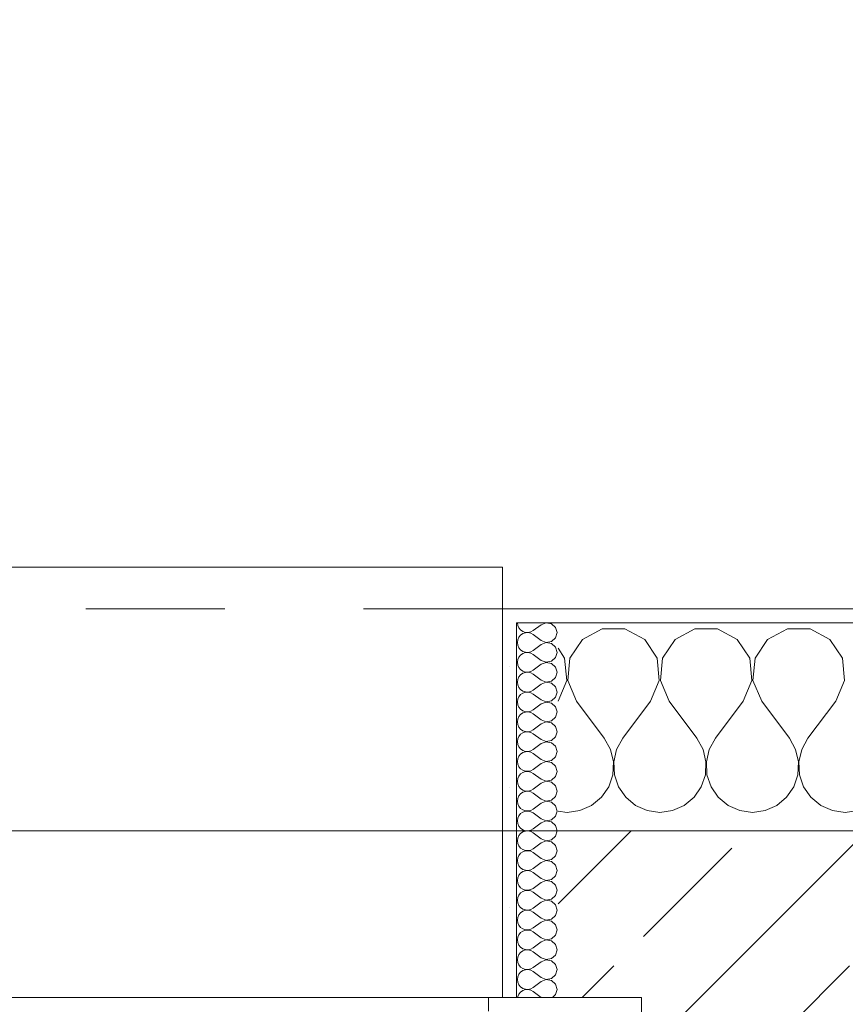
# Model space of a CAD drawing. Header units: metres. Extents: x -3.6 to 90.7, y -11.1 to 18.
# Tile 103 of 256: x 3.072 to 3.667, y 13.57 to 14.28. Entities that reach past the tile are written whole.
import ezdxf

# ---------------------------------------------------------------- set-up
doc = ezdxf.new("R2010")
doc.units = ezdxf.units.M
doc.header["$MEASUREMENT"] = 0
doc.linetypes.add('Strichlinie eng', pattern=[0.115, 0.075, -0.04])
for name, color, linetype in [('152 - Bemaßung_ Beschriftung.Ausbau', 7, 'Continuous'), ('603 - Struktur.Bodenplatte_ Decke Roh', 7, 'Continuous'), ('604 - Struktur.Wand Aussen', 7, 'Continuous')]:
    doc.layers.add(name, color=color, linetype=linetype)
doc.styles.add('ERSTELLTER_STIL_2', font='txt')
doc.dimstyles.new('ERSTELLTER_STIL__3', dxfattribs={"dimtxt": 0.1, "dimasz": 0.0532, "dimexe": 0.18, "dimexo": 0.0625, "dimgap": 0, "dimtad": 1, "dimtih": 1, "dimtoh": 1, "dimzin": 0, "dimdsep": 46, "dimtxsty": 'ERSTELLTER_STIL_2', "dimblk": 'ARROWHEAD_2', "dimblk1": 'ARROWHEAD_2', "dimblk2": 'ARROWHEAD_2', "dimcen": 0.09, "dimse1": 1, "dimse2": 1, "dimclrd": 7, "dimclre": 7, "dimclrt": 7, "dimazin": 0, "dimtfac": 1, "dimtdec": 4, "dimtmove": 0, "dimatfit": 3, "dimfxl": 1, "dimtolj": 1, "dimtzin": 0, "dimarcsym": 0})
pattern_1 = [(0, (0, 0), (0, 0.08660254), [0, -0.05]), (0, (0.025, 0.0433), (0, 0.08660254), [0, -0.05])]

# ---------------------------------------------------------------- blocks, each defined once
blk = doc.blocks.new('*X15')
at = {"layer": '604 - Struktur.Wand Aussen', "color": 7, "linetype": 'Continuous', "lineweight": 5}
for p, q in [((3.49188, 13.84066), (3.47757, 13.83299)), ((3.50812, 13.84066), (3.49188, 13.84066)), ((3.52243, 13.83299), (3.50812, 13.84066)), ((3.55855, 13.84066), (3.54424, 13.83299)), ((3.57479, 13.84066), (3.55855, 13.84066)), ((3.5891, 13.83299), (3.57479, 13.84066)), ((3.62521, 13.84066), (3.6109, 13.83299)), ((3.64145, 13.84066), (3.62521, 13.84066)), ((3.65576, 13.83299), (3.64145, 13.84066)), ((3.47757, 13.83299), (3.46858, 13.81947)), ((3.53142, 13.81947), (3.52243, 13.83299)), ((3.54424, 13.83299), (3.53525, 13.81947)), ((3.59808, 13.81947), (3.5891, 13.83299)), ((3.6109, 13.83299), (3.60192, 13.81947)), ((3.66475, 13.81947), (3.65576, 13.83299)), ((3.46475, 13.81947), (3.46, 13.82662)), ((3.46629, 13.8033), (3.46475, 13.81947)), ((3.46858, 13.81947), (3.46705, 13.8033)), ((3.53295, 13.8033), (3.53142, 13.81947)), ((3.53525, 13.81947), (3.53371, 13.8033)), ((3.59962, 13.8033), (3.59808, 13.81947)), ((3.60192, 13.81947), (3.60038, 13.8033)), ((3.66629, 13.8033), (3.66475, 13.81947)), ((3.46, 13.78833), (3.46629, 13.8033)), ((3.46705, 13.8033), (3.47333, 13.78833)), ((3.52667, 13.78833), (3.53295, 13.8033)), ((3.53371, 13.8033), (3.54, 13.78833)), ((3.59333, 13.78833), (3.59962, 13.8033)), ((3.60038, 13.8033), (3.60667, 13.78833)), ((3.66, 13.78833), (3.66629, 13.8033)), ((3.47333, 13.78833), (3.49333, 13.76167)), ((3.52667, 13.78833), (3.50667, 13.76167)), ((3.54, 13.78833), (3.56, 13.76167)), ((3.59333, 13.78833), (3.57333, 13.76167)), ((3.60667, 13.78833), (3.62667, 13.76167)), ((3.66, 13.78833), (3.64, 13.76167)), ((3.49778, 13.75362), (3.49333, 13.76167)), ((3.50667, 13.76167), (3.50222, 13.75362)), ((3.56445, 13.75362), (3.56, 13.76167)), ((3.57333, 13.76167), (3.56888, 13.75362)), ((3.63112, 13.75362), (3.62667, 13.76167)), ((3.64, 13.76167), (3.63555, 13.75362)), ((3.49987, 13.74466), (3.49778, 13.75362)), ((3.50222, 13.75362), (3.50013, 13.74466)), ((3.56653, 13.74466), (3.56445, 13.75362)), ((3.56888, 13.75362), (3.5668, 13.74466)), ((3.6332, 13.74466), (3.63112, 13.75362)), ((3.63555, 13.75362), (3.63347, 13.74466)), ((3.49942, 13.73547), (3.49987, 13.74466)), ((3.50013, 13.74466), (3.50058, 13.73547)), ((3.56609, 13.73547), (3.56653, 13.74466)), ((3.5668, 13.74466), (3.56725, 13.73547)), ((3.63275, 13.73547), (3.6332, 13.74466)), ((3.63347, 13.74466), (3.63391, 13.73547)), ((3.49648, 13.72676), (3.49942, 13.73547)), ((3.50058, 13.73547), (3.50352, 13.72676)), ((3.56315, 13.72676), (3.56609, 13.73547)), ((3.56725, 13.73547), (3.57019, 13.72676)), ((3.62981, 13.72676), (3.63275, 13.73547)), ((3.63391, 13.73547), (3.63685, 13.72676)), ((3.49127, 13.71918), (3.49648, 13.72676)), ((3.50352, 13.72676), (3.50873, 13.71918)), ((3.55794, 13.71918), (3.56315, 13.72676)), ((3.57019, 13.72676), (3.57539, 13.71918)), ((3.62461, 13.71918), (3.62981, 13.72676)), ((3.63685, 13.72676), (3.64206, 13.71918)), ((3.48419, 13.71331), (3.49127, 13.71918)), ((3.50873, 13.71918), (3.51581, 13.71331)), ((3.55086, 13.71331), (3.55794, 13.71918)), ((3.57539, 13.71918), (3.58248, 13.71331)), ((3.61752, 13.71331), (3.62461, 13.71918)), ((3.64206, 13.71918), (3.64914, 13.71331)), ((3.46, 13.70926), (3.46667, 13.70833)), ((3.46667, 13.70833), (3.47578, 13.7096)), ((3.47578, 13.7096), (3.48419, 13.71331)), ((3.51581, 13.71331), (3.52422, 13.7096)), ((3.52422, 13.7096), (3.53333, 13.70833)), ((3.53333, 13.70833), (3.54244, 13.7096)), ((3.54244, 13.7096), (3.55086, 13.71331)), ((3.58248, 13.71331), (3.59089, 13.7096)), ((3.59089, 13.7096), (3.6, 13.70833)), ((3.6, 13.70833), (3.60911, 13.7096)), ((3.60911, 13.7096), (3.61752, 13.71331)), ((3.64914, 13.71331), (3.65756, 13.7096)), ((3.65756, 13.7096), (3.66667, 13.70833)), ((3.66667, 13.70833), (3.67578, 13.7096))]:
    blk.add_line(p, q, dxfattribs=at)
blk = doc.blocks.new('*X33')
at = {"layer": '604 - Struktur.Wand Aussen', "color": 7, "linetype": 'Continuous', "lineweight": 5}
for p, q in [((3.43071, 13.845), (3.43099, 13.84305)), ((3.43099, 13.84305), (3.43178, 13.84124)), ((3.44786, 13.84357), (3.44214, 13.83929)), ((3.4515, 13.84497), (3.44786, 13.84357)), ((3.45534, 13.84425), (3.4515, 13.84497)), ((3.45822, 13.84161), (3.45534, 13.84425)), ((3.43178, 13.84124), (3.43304, 13.83973)), ((3.43304, 13.83599), (3.43178, 13.83447)), ((3.43304, 13.83973), (3.43466, 13.83861)), ((3.43466, 13.8371), (3.43304, 13.83599)), ((3.43466, 13.83861), (3.43653, 13.83798)), ((3.43653, 13.83773), (3.43466, 13.8371)), ((3.43653, 13.83798), (3.4385, 13.83789)), ((3.4385, 13.83783), (3.43653, 13.83773)), ((3.4385, 13.83789), (3.44042, 13.83833)), ((3.44042, 13.83738), (3.4385, 13.83783)), ((3.44042, 13.83833), (3.44214, 13.83929)), ((3.44214, 13.83643), (3.44042, 13.83738)), ((3.44786, 13.83214), (3.44214, 13.83643)), ((3.45929, 13.83786), (3.45822, 13.84161)), ((3.45822, 13.8341), (3.45929, 13.83786)), ((3.43099, 13.83267), (3.43071, 13.83071)), ((3.43071, 13.83071), (3.43099, 13.82876)), ((3.43178, 13.83447), (3.43099, 13.83267)), ((3.43099, 13.82876), (3.43178, 13.82696)), ((3.44786, 13.82929), (3.44214, 13.825)), ((3.44786, 13.83214), (3.4515, 13.83074)), ((3.4515, 13.83069), (3.44786, 13.82929)), ((3.4515, 13.83074), (3.45534, 13.83147)), ((3.45534, 13.82996), (3.4515, 13.83069)), ((3.45534, 13.83147), (3.45822, 13.8341)), ((3.45822, 13.82733), (3.45534, 13.82996)), ((3.43178, 13.82696), (3.43304, 13.82544)), ((3.43304, 13.8217), (3.43178, 13.82018)), ((3.43304, 13.82544), (3.43466, 13.82433)), ((3.43466, 13.82282), (3.43304, 13.8217)), ((3.43466, 13.82433), (3.43653, 13.8237)), ((3.43653, 13.82345), (3.43466, 13.82282)), ((3.43653, 13.8237), (3.4385, 13.8236)), ((3.4385, 13.82354), (3.43653, 13.82345)), ((3.4385, 13.8236), (3.44042, 13.82405)), ((3.44042, 13.8231), (3.4385, 13.82354)), ((3.44042, 13.82405), (3.44214, 13.825)), ((3.44214, 13.82214), (3.44042, 13.8231)), ((3.44786, 13.81786), (3.44214, 13.82214)), ((3.45929, 13.82357), (3.45822, 13.82733)), ((3.45822, 13.81982), (3.45929, 13.82357)), ((3.43099, 13.81838), (3.43071, 13.81643)), ((3.43071, 13.81643), (3.43099, 13.81448)), ((3.43178, 13.82018), (3.43099, 13.81838)), ((3.43099, 13.81448), (3.43178, 13.81267)), ((3.44786, 13.815), (3.44214, 13.81071)), ((3.44786, 13.81786), (3.4515, 13.81646)), ((3.4515, 13.8164), (3.44786, 13.815)), ((3.4515, 13.81646), (3.45534, 13.81718)), ((3.45534, 13.81567), (3.4515, 13.8164)), ((3.45534, 13.81718), (3.45822, 13.81982)), ((3.45822, 13.81304), (3.45534, 13.81567)), ((3.43178, 13.81267), (3.43304, 13.81116)), ((3.43304, 13.80742), (3.43178, 13.8059)), ((3.43304, 13.81116), (3.43466, 13.81004)), ((3.43466, 13.80853), (3.43304, 13.80742)), ((3.43466, 13.81004), (3.43653, 13.80941)), ((3.43653, 13.80916), (3.43466, 13.80853)), ((3.43653, 13.80941), (3.4385, 13.80931)), ((3.4385, 13.80926), (3.43653, 13.80916)), ((3.4385, 13.80931), (3.44042, 13.80976)), ((3.44042, 13.80881), (3.4385, 13.80926)), ((3.44042, 13.80976), (3.44214, 13.81071)), ((3.44214, 13.80786), (3.44042, 13.80881)), ((3.44786, 13.80357), (3.44214, 13.80786)), ((3.45929, 13.80929), (3.45822, 13.81304)), ((3.45822, 13.80553), (3.45929, 13.80929)), ((3.43099, 13.80409), (3.43071, 13.80214)), ((3.43071, 13.80214), (3.43099, 13.80019)), ((3.43178, 13.8059), (3.43099, 13.80409)), ((3.43099, 13.80019), (3.43178, 13.79839)), ((3.44786, 13.80071), (3.44214, 13.79643)), ((3.44786, 13.80357), (3.4515, 13.80217)), ((3.4515, 13.80211), (3.44786, 13.80071)), ((3.4515, 13.80217), (3.45534, 13.8029)), ((3.45534, 13.80139), (3.4515, 13.80211)), ((3.45534, 13.8029), (3.45822, 13.80553)), ((3.45822, 13.79876), (3.45534, 13.80139)), ((3.43178, 13.79839), (3.43304, 13.79687)), ((3.43304, 13.79313), (3.43178, 13.79161)), ((3.43304, 13.79687), (3.43466, 13.79575)), ((3.43466, 13.79425), (3.43304, 13.79313)), ((3.43466, 13.79575), (3.43653, 13.79512)), ((3.43653, 13.79488), (3.43466, 13.79425)), ((3.43653, 13.79512), (3.4385, 13.79503)), ((3.4385, 13.79497), (3.43653, 13.79488)), ((3.4385, 13.79503), (3.44042, 13.79547)), ((3.44042, 13.79453), (3.4385, 13.79497)), ((3.44042, 13.79547), (3.44214, 13.79643)), ((3.44214, 13.79357), (3.44042, 13.79453)), ((3.44786, 13.78929), (3.44214, 13.79357)), ((3.45929, 13.795), (3.45822, 13.79876)), ((3.45822, 13.79124), (3.45929, 13.795)), ((3.43099, 13.78981), (3.43071, 13.78786)), ((3.43071, 13.78786), (3.43099, 13.78591)), ((3.43178, 13.79161), (3.43099, 13.78981)), ((3.44786, 13.78643), (3.44214, 13.78214)), ((3.44786, 13.78929), (3.4515, 13.78789)), ((3.4515, 13.78783), (3.44786, 13.78643)), ((3.4515, 13.78789), (3.45534, 13.78861)), ((3.45534, 13.7871), (3.4515, 13.78783)), ((3.45534, 13.78861), (3.45822, 13.79124)), ((3.45822, 13.78447), (3.45534, 13.7871)), ((3.43099, 13.78591), (3.43178, 13.7841)), ((3.43178, 13.7841), (3.43304, 13.78258)), ((3.43304, 13.77884), (3.43178, 13.77733)), ((3.43304, 13.78258), (3.43466, 13.78147)), ((3.43466, 13.77996), (3.43304, 13.77884)), ((3.43466, 13.78147), (3.43653, 13.78084)), ((3.43653, 13.78059), (3.43466, 13.77996)), ((3.43653, 13.78084), (3.4385, 13.78074)), ((3.4385, 13.78069), (3.43653, 13.78059)), ((3.4385, 13.78074), (3.44042, 13.78119)), ((3.44042, 13.78024), (3.4385, 13.78069)), ((3.44042, 13.78119), (3.44214, 13.78214)), ((3.44214, 13.77929), (3.44042, 13.78024)), ((3.44786, 13.775), (3.44214, 13.77929)), ((3.45929, 13.78071), (3.45822, 13.78447)), ((3.45822, 13.77696), (3.45929, 13.78071)), ((3.43099, 13.77552), (3.43071, 13.77357)), ((3.43071, 13.77357), (3.43099, 13.77162)), ((3.43178, 13.77733), (3.43099, 13.77552)), ((3.44786, 13.77214), (3.44214, 13.76786)), ((3.44786, 13.775), (3.4515, 13.7736)), ((3.4515, 13.77354), (3.44786, 13.77214)), ((3.4515, 13.7736), (3.45534, 13.77433)), ((3.45534, 13.77282), (3.4515, 13.77354)), ((3.45534, 13.77433), (3.45822, 13.77696)), ((3.45822, 13.77018), (3.45534, 13.77282)), ((3.43099, 13.77162), (3.43178, 13.76982)), ((3.43178, 13.76982), (3.43304, 13.7683)), ((3.43304, 13.7683), (3.43466, 13.76718)), ((3.43466, 13.76567), (3.43304, 13.76456)), ((3.43466, 13.76718), (3.43653, 13.76655)), ((3.43653, 13.7663), (3.43466, 13.76567)), ((3.43653, 13.76655), (3.4385, 13.76646)), ((3.4385, 13.7664), (3.43653, 13.7663)), ((3.4385, 13.76646), (3.44042, 13.7669)), ((3.44042, 13.76595), (3.4385, 13.7664)), ((3.44042, 13.7669), (3.44214, 13.76786)), ((3.44214, 13.765), (3.44042, 13.76595)), ((3.44786, 13.76071), (3.44214, 13.765)), ((3.45929, 13.76643), (3.45822, 13.77018)), ((3.45822, 13.76267), (3.45929, 13.76643)), ((3.43099, 13.76124), (3.43071, 13.75929)), ((3.43071, 13.75929), (3.43099, 13.75733)), ((3.43178, 13.76304), (3.43099, 13.76124)), ((3.43304, 13.76456), (3.43178, 13.76304)), ((3.44786, 13.75786), (3.44214, 13.75357)), ((3.44786, 13.76071), (3.4515, 13.75931)), ((3.4515, 13.75926), (3.44786, 13.75786)), ((3.4515, 13.75931), (3.45534, 13.76004)), ((3.45534, 13.75853), (3.4515, 13.75926)), ((3.45534, 13.76004), (3.45822, 13.76267)), ((3.45822, 13.7559), (3.45534, 13.75853)), ((3.43099, 13.75733), (3.43178, 13.75553)), ((3.43178, 13.75553), (3.43304, 13.75401)), ((3.43304, 13.75401), (3.43466, 13.7529)), ((3.43466, 13.75139), (3.43304, 13.75027)), ((3.43466, 13.7529), (3.43653, 13.75227)), ((3.43653, 13.75202), (3.43466, 13.75139)), ((3.43653, 13.75227), (3.4385, 13.75217)), ((3.4385, 13.75211), (3.43653, 13.75202)), ((3.4385, 13.75217), (3.44042, 13.75262)), ((3.44042, 13.75167), (3.4385, 13.75211)), ((3.44042, 13.75262), (3.44214, 13.75357)), ((3.44214, 13.75071), (3.44042, 13.75167)), ((3.44786, 13.74643), (3.44214, 13.75071)), ((3.45929, 13.75214), (3.45822, 13.7559)), ((3.45822, 13.74839), (3.45929, 13.75214)), ((3.43099, 13.74695), (3.43071, 13.745)), ((3.43071, 13.745), (3.43099, 13.74305)), ((3.43178, 13.74876), (3.43099, 13.74695)), ((3.43304, 13.75027), (3.43178, 13.74876)), ((3.44786, 13.74357), (3.44214, 13.73929)), ((3.44786, 13.74643), (3.4515, 13.74503)), ((3.4515, 13.74497), (3.44786, 13.74357)), ((3.4515, 13.74503), (3.45534, 13.74575)), ((3.45534, 13.74425), (3.4515, 13.74497)), ((3.45534, 13.74575), (3.45822, 13.74839)), ((3.45822, 13.74161), (3.45534, 13.74425)), ((3.43099, 13.74305), (3.43178, 13.74124)), ((3.43178, 13.74124), (3.43304, 13.73973)), ((3.43304, 13.73973), (3.43466, 13.73861)), ((3.43466, 13.7371), (3.43304, 13.73599)), ((3.43466, 13.73861), (3.43653, 13.73798)), ((3.43653, 13.73773), (3.43466, 13.7371)), ((3.43653, 13.73798), (3.4385, 13.73789)), ((3.4385, 13.73783), (3.43653, 13.73773)), ((3.4385, 13.73789), (3.44042, 13.73833)), ((3.44042, 13.73738), (3.4385, 13.73783)), ((3.44042, 13.73833), (3.44214, 13.73929)), ((3.44214, 13.73643), (3.44042, 13.73738)), ((3.44786, 13.73214), (3.44214, 13.73643)), ((3.45929, 13.73786), (3.45822, 13.74161)), ((3.45822, 13.7341), (3.45929, 13.73786)), ((3.43099, 13.73267), (3.43071, 13.73071)), ((3.43071, 13.73071), (3.43099, 13.72876)), ((3.43178, 13.73447), (3.43099, 13.73267)), ((3.43304, 13.73599), (3.43178, 13.73447)), ((3.44786, 13.72929), (3.44214, 13.725)), ((3.44786, 13.73214), (3.4515, 13.73074)), ((3.4515, 13.73069), (3.44786, 13.72929)), ((3.4515, 13.73074), (3.45534, 13.73147)), ((3.45534, 13.72996), (3.4515, 13.73069)), ((3.45534, 13.73147), (3.45822, 13.7341)), ((3.45822, 13.72733), (3.45534, 13.72996)), ((3.43099, 13.72876), (3.43178, 13.72696)), ((3.43178, 13.72696), (3.43304, 13.72544)), ((3.43304, 13.72544), (3.43466, 13.72433)), ((3.43466, 13.72282), (3.43304, 13.7217)), ((3.43466, 13.72433), (3.43653, 13.7237)), ((3.43653, 13.72345), (3.43466, 13.72282)), ((3.43653, 13.7237), (3.4385, 13.7236)), ((3.4385, 13.72354), (3.43653, 13.72345)), ((3.4385, 13.7236), (3.44042, 13.72405)), ((3.44042, 13.7231), (3.4385, 13.72354)), ((3.44042, 13.72405), (3.44214, 13.725)), ((3.44214, 13.72214), (3.44042, 13.7231)), ((3.44786, 13.71786), (3.44214, 13.72214)), ((3.45929, 13.72357), (3.45822, 13.72733)), ((3.45822, 13.71982), (3.45929, 13.72357)), ((3.43099, 13.71838), (3.43071, 13.71643)), ((3.43071, 13.71643), (3.43099, 13.71448)), ((3.43178, 13.72018), (3.43099, 13.71838)), ((3.43304, 13.7217), (3.43178, 13.72018)), ((3.44786, 13.715), (3.44214, 13.71071)), ((3.44786, 13.71786), (3.4515, 13.71646)), ((3.4515, 13.7164), (3.44786, 13.715)), ((3.4515, 13.71646), (3.45534, 13.71718)), ((3.45534, 13.71567), (3.4515, 13.7164)), ((3.45534, 13.71718), (3.45822, 13.71982)), ((3.45822, 13.71304), (3.45534, 13.71567)), ((3.43099, 13.71448), (3.43178, 13.71267)), ((3.43178, 13.71267), (3.43304, 13.71116)), ((3.43304, 13.71116), (3.43466, 13.71004)), ((3.43466, 13.70853), (3.43304, 13.70742)), ((3.43466, 13.71004), (3.43653, 13.70941)), ((3.43653, 13.70916), (3.43466, 13.70853)), ((3.43653, 13.70941), (3.4385, 13.70931)), ((3.4385, 13.70926), (3.43653, 13.70916)), ((3.4385, 13.70931), (3.44042, 13.70976)), ((3.44042, 13.70881), (3.4385, 13.70926)), ((3.44042, 13.70976), (3.44214, 13.71071)), ((3.44214, 13.70786), (3.44042, 13.70881)), ((3.45929, 13.70929), (3.45822, 13.71304)), ((3.45822, 13.70553), (3.45929, 13.70929)), ((3.43099, 13.70409), (3.43071, 13.70214)), ((3.43071, 13.70214), (3.43099, 13.70019)), ((3.43178, 13.7059), (3.43099, 13.70409)), ((3.43304, 13.70742), (3.43178, 13.7059)), ((3.44786, 13.70357), (3.44214, 13.70786)), ((3.44786, 13.70357), (3.4515, 13.70217)), ((3.4515, 13.70211), (3.44786, 13.70071)), ((3.4515, 13.70217), (3.45534, 13.7029)), ((3.45534, 13.70139), (3.4515, 13.70211)), ((3.45534, 13.7029), (3.45822, 13.70553)), ((3.45822, 13.69876), (3.45534, 13.70139)), ((3.43099, 13.70019), (3.43178, 13.69839)), ((3.43178, 13.69839), (3.43304, 13.69687)), ((3.43304, 13.69687), (3.43466, 13.69575)), ((3.43466, 13.69425), (3.43304, 13.69313)), ((3.43466, 13.69575), (3.43653, 13.69512)), ((3.43653, 13.69488), (3.43466, 13.69425)), ((3.43653, 13.69512), (3.4385, 13.69503)), ((3.4385, 13.69497), (3.43653, 13.69488)), ((3.4385, 13.69503), (3.44042, 13.69547)), ((3.44042, 13.69453), (3.4385, 13.69497)), ((3.44042, 13.69547), (3.44214, 13.69643)), ((3.44214, 13.69357), (3.44042, 13.69453)), ((3.44786, 13.70071), (3.44214, 13.69643)), ((3.45929, 13.695), (3.45822, 13.69876)), ((3.45822, 13.69124), (3.45929, 13.695)), ((3.43099, 13.68981), (3.43071, 13.68786)), ((3.43071, 13.68786), (3.43099, 13.68591)), ((3.43178, 13.69161), (3.43099, 13.68981)), ((3.43304, 13.69313), (3.43178, 13.69161)), ((3.44786, 13.68929), (3.44214, 13.69357)), ((3.44786, 13.68929), (3.4515, 13.68789)), ((3.4515, 13.68783), (3.44786, 13.68643)), ((3.4515, 13.68789), (3.45534, 13.68861)), ((3.45534, 13.6871), (3.4515, 13.68783)), ((3.45534, 13.68861), (3.45822, 13.69124)), ((3.45822, 13.68447), (3.45534, 13.6871)), ((3.43099, 13.68591), (3.43178, 13.6841)), ((3.43178, 13.6841), (3.43304, 13.68258)), ((3.43304, 13.68258), (3.43466, 13.68147)), ((3.43466, 13.67996), (3.43304, 13.67884)), ((3.43466, 13.68147), (3.43653, 13.68084)), ((3.43653, 13.68059), (3.43466, 13.67996)), ((3.43653, 13.68084), (3.4385, 13.68074)), ((3.4385, 13.68069), (3.43653, 13.68059)), ((3.4385, 13.68074), (3.44042, 13.68119)), ((3.44042, 13.68024), (3.4385, 13.68069)), ((3.44042, 13.68119), (3.44214, 13.68214)), ((3.44214, 13.67929), (3.44042, 13.68024)), ((3.44786, 13.68643), (3.44214, 13.68214)), ((3.45929, 13.68071), (3.45822, 13.68447)), ((3.45822, 13.67696), (3.45929, 13.68071)), ((3.43099, 13.67552), (3.43071, 13.67357)), ((3.43071, 13.67357), (3.43099, 13.67162)), ((3.43178, 13.67733), (3.43099, 13.67552)), ((3.43304, 13.67884), (3.43178, 13.67733)), ((3.44786, 13.675), (3.44214, 13.67929)), ((3.44786, 13.675), (3.4515, 13.6736)), ((3.4515, 13.67354), (3.44786, 13.67214)), ((3.4515, 13.6736), (3.45534, 13.67433)), ((3.45534, 13.67282), (3.4515, 13.67354)), ((3.45534, 13.67433), (3.45822, 13.67696)), ((3.45822, 13.67018), (3.45534, 13.67282)), ((3.43099, 13.67162), (3.43178, 13.66982)), ((3.43178, 13.66982), (3.43304, 13.6683)), ((3.43304, 13.6683), (3.43466, 13.66718)), ((3.43466, 13.66567), (3.43304, 13.66456)), ((3.43466, 13.66718), (3.43653, 13.66655)), ((3.43653, 13.6663), (3.43466, 13.66567)), ((3.43653, 13.66655), (3.4385, 13.66646)), ((3.4385, 13.6664), (3.43653, 13.6663)), ((3.4385, 13.66646), (3.44042, 13.6669)), ((3.44042, 13.66595), (3.4385, 13.6664)), ((3.44042, 13.6669), (3.44214, 13.66786)), ((3.44214, 13.665), (3.44042, 13.66595)), ((3.44786, 13.67214), (3.44214, 13.66786)), ((3.45929, 13.66643), (3.45822, 13.67018)), ((3.45822, 13.66267), (3.45929, 13.66643)), ((3.43099, 13.66124), (3.43071, 13.65929)), ((3.43071, 13.65929), (3.43099, 13.65733)), ((3.43178, 13.66304), (3.43099, 13.66124)), ((3.43304, 13.66456), (3.43178, 13.66304)), ((3.44786, 13.66071), (3.44214, 13.665)), ((3.44786, 13.66071), (3.4515, 13.65931)), ((3.4515, 13.65926), (3.44786, 13.65786)), ((3.4515, 13.65931), (3.45534, 13.66004)), ((3.45534, 13.65853), (3.4515, 13.65926)), ((3.45534, 13.66004), (3.45822, 13.66267)), ((3.45822, 13.6559), (3.45534, 13.65853)), ((3.43099, 13.65733), (3.43178, 13.65553)), ((3.43178, 13.65553), (3.43304, 13.65401)), ((3.43304, 13.65401), (3.43466, 13.6529)), ((3.43466, 13.65139), (3.43304, 13.65027)), ((3.43466, 13.6529), (3.43653, 13.65227)), ((3.43653, 13.65202), (3.43466, 13.65139)), ((3.43653, 13.65227), (3.4385, 13.65217)), ((3.4385, 13.65211), (3.43653, 13.65202)), ((3.4385, 13.65217), (3.44042, 13.65262)), ((3.44042, 13.65167), (3.4385, 13.65211)), ((3.44042, 13.65262), (3.44214, 13.65357)), ((3.44214, 13.65071), (3.44042, 13.65167)), ((3.44786, 13.65786), (3.44214, 13.65357)), ((3.45929, 13.65214), (3.45822, 13.6559)), ((3.45822, 13.64839), (3.45929, 13.65214)), ((3.43099, 13.64695), (3.43071, 13.645)), ((3.43071, 13.645), (3.43099, 13.64305)), ((3.43178, 13.64876), (3.43099, 13.64695)), ((3.43304, 13.65027), (3.43178, 13.64876)), ((3.44786, 13.64643), (3.44214, 13.65071)), ((3.44786, 13.64643), (3.4515, 13.64503)), ((3.4515, 13.64497), (3.44786, 13.64357)), ((3.4515, 13.64503), (3.45534, 13.64575)), ((3.45534, 13.64425), (3.4515, 13.64497)), ((3.45534, 13.64575), (3.45822, 13.64839)), ((3.45822, 13.64161), (3.45534, 13.64425)), ((3.43099, 13.64305), (3.43178, 13.64124)), ((3.43178, 13.64124), (3.43304, 13.63973)), ((3.43304, 13.63973), (3.43466, 13.63861)), ((3.43466, 13.6371), (3.43304, 13.63599)), ((3.43466, 13.63861), (3.43653, 13.63798)), ((3.43653, 13.63773), (3.43466, 13.6371)), ((3.43653, 13.63798), (3.4385, 13.63789)), ((3.4385, 13.63783), (3.43653, 13.63773)), ((3.4385, 13.63789), (3.44042, 13.63833)), ((3.44042, 13.63738), (3.4385, 13.63783)), ((3.44042, 13.63833), (3.44214, 13.63929)), ((3.44214, 13.63643), (3.44042, 13.63738)), ((3.44786, 13.64357), (3.44214, 13.63929)), ((3.45929, 13.63786), (3.45822, 13.64161)), ((3.45822, 13.6341), (3.45929, 13.63786)), ((3.43099, 13.63267), (3.43071, 13.63071)), ((3.43071, 13.63071), (3.43099, 13.62876)), ((3.43178, 13.63447), (3.43099, 13.63267)), ((3.43304, 13.63599), (3.43178, 13.63447)), ((3.44786, 13.63214), (3.44214, 13.63643)), ((3.44786, 13.63214), (3.4515, 13.63074)), ((3.4515, 13.63069), (3.44786, 13.62929)), ((3.4515, 13.63074), (3.45534, 13.63147)), ((3.45534, 13.62996), (3.4515, 13.63069)), ((3.45534, 13.63147), (3.45822, 13.6341)), ((3.45822, 13.62733), (3.45534, 13.62996)), ((3.43099, 13.62876), (3.43178, 13.62696)), ((3.43178, 13.62696), (3.43304, 13.62544)), ((3.43304, 13.62544), (3.43466, 13.62433)), ((3.43466, 13.62282), (3.43304, 13.6217)), ((3.43466, 13.62433), (3.43653, 13.6237)), ((3.43653, 13.62345), (3.43466, 13.62282)), ((3.43653, 13.6237), (3.4385, 13.6236)), ((3.4385, 13.62354), (3.43653, 13.62345)), ((3.4385, 13.6236), (3.44042, 13.62405)), ((3.44042, 13.6231), (3.4385, 13.62354)), ((3.44042, 13.62405), (3.44214, 13.625)), ((3.44214, 13.62214), (3.44042, 13.6231)), ((3.44786, 13.62929), (3.44214, 13.625)), ((3.45929, 13.62357), (3.45822, 13.62733)), ((3.45822, 13.61982), (3.45929, 13.62357)), ((3.43099, 13.61838), (3.43071, 13.61643)), ((3.43071, 13.61643), (3.43099, 13.61448)), ((3.43178, 13.62018), (3.43099, 13.61838)), ((3.43304, 13.6217), (3.43178, 13.62018)), ((3.44786, 13.61786), (3.44214, 13.62214)), ((3.44786, 13.61786), (3.4515, 13.61646)), ((3.4515, 13.6164), (3.44786, 13.615)), ((3.4515, 13.61646), (3.45534, 13.61718)), ((3.45534, 13.61567), (3.4515, 13.6164)), ((3.45534, 13.61718), (3.45822, 13.61982)), ((3.45822, 13.61304), (3.45534, 13.61567)), ((3.43099, 13.61448), (3.43178, 13.61267)), ((3.43178, 13.61267), (3.43304, 13.61116)), ((3.43304, 13.61116), (3.43466, 13.61004)), ((3.43466, 13.61004), (3.43653, 13.60941)), ((3.43653, 13.60916), (3.43466, 13.60853)), ((3.43653, 13.60941), (3.4385, 13.60931)), ((3.4385, 13.60926), (3.43653, 13.60916)), ((3.4385, 13.60931), (3.44042, 13.60976)), ((3.44042, 13.60881), (3.4385, 13.60926)), ((3.44042, 13.60976), (3.44214, 13.61071)), ((3.44214, 13.60786), (3.44042, 13.60881)), ((3.44786, 13.615), (3.44214, 13.61071)), ((3.45929, 13.60929), (3.45822, 13.61304)), ((3.45822, 13.60553), (3.45929, 13.60929)), ((3.43099, 13.60409), (3.43071, 13.60214)), ((3.43071, 13.60214), (3.43099, 13.60019)), ((3.43178, 13.6059), (3.43099, 13.60409)), ((3.43304, 13.60742), (3.43178, 13.6059)), ((3.43466, 13.60853), (3.43304, 13.60742)), ((3.44786, 13.60357), (3.44214, 13.60786)), ((3.44786, 13.60357), (3.4515, 13.60217)), ((3.4515, 13.60211), (3.44786, 13.60071)), ((3.4515, 13.60217), (3.45534, 13.6029)), ((3.45534, 13.60139), (3.4515, 13.60211)), ((3.45534, 13.6029), (3.45822, 13.60553)), ((3.43099, 13.60019), (3.43178, 13.59839)), ((3.43178, 13.59839), (3.43304, 13.59687)), ((3.43304, 13.59687), (3.43466, 13.59575)), ((3.43466, 13.59575), (3.43653, 13.59512)), ((3.43653, 13.59488), (3.43466, 13.59425)), ((3.43653, 13.59512), (3.4385, 13.59503)), ((3.4385, 13.59497), (3.43653, 13.59488)), ((3.4385, 13.59503), (3.44042, 13.59547)), ((3.44042, 13.59453), (3.4385, 13.59497)), ((3.44042, 13.59547), (3.44214, 13.59643)), ((3.44214, 13.59357), (3.44042, 13.59453)), ((3.44786, 13.60071), (3.44214, 13.59643)), ((3.45822, 13.59876), (3.45534, 13.60139)), ((3.45929, 13.595), (3.45822, 13.59876)), ((3.45822, 13.59124), (3.45929, 13.595)), ((3.43099, 13.58981), (3.43071, 13.58786)), ((3.43071, 13.58786), (3.43099, 13.58591)), ((3.43178, 13.59161), (3.43099, 13.58981)), ((3.43304, 13.59313), (3.43178, 13.59161)), ((3.43466, 13.59425), (3.43304, 13.59313)), ((3.44786, 13.58929), (3.44214, 13.59357)), ((3.44786, 13.58929), (3.4515, 13.58789)), ((3.4515, 13.58783), (3.44786, 13.58643)), ((3.4515, 13.58789), (3.45534, 13.58861)), ((3.45534, 13.5871), (3.4515, 13.58783)), ((3.45534, 13.58861), (3.45822, 13.59124)), ((3.43099, 13.58591), (3.43178, 13.5841)), ((3.43178, 13.5841), (3.43304, 13.58258)), ((3.43304, 13.58258), (3.43466, 13.58147)), ((3.43466, 13.58147), (3.43653, 13.58084)), ((3.43653, 13.58059), (3.43466, 13.57996)), ((3.43653, 13.58084), (3.4385, 13.58074)), ((3.4385, 13.58069), (3.43653, 13.58059)), ((3.4385, 13.58074), (3.44042, 13.58119)), ((3.44042, 13.58024), (3.4385, 13.58069)), ((3.44042, 13.58119), (3.44214, 13.58214)), ((3.44214, 13.57929), (3.44042, 13.58024)), ((3.44786, 13.58643), (3.44214, 13.58214)), ((3.45822, 13.58447), (3.45534, 13.5871)), ((3.45929, 13.58071), (3.45822, 13.58447)), ((3.45822, 13.57696), (3.45929, 13.58071)), ((3.43099, 13.57552), (3.43091, 13.575)), ((3.43178, 13.57733), (3.43099, 13.57552)), ((3.43304, 13.57884), (3.43178, 13.57733)), ((3.43466, 13.57996), (3.43304, 13.57884)), ((3.44786, 13.575), (3.44214, 13.57929)), ((3.45608, 13.575), (3.45822, 13.57696))]:
    blk.add_line(p, q, dxfattribs=at)
blk = doc.blocks.new('*D213')
at = {"layer": '152 - Bemaßung_ Beschriftung.Ausbau', "color": 7, "linetype": 'Continuous', "lineweight": 5}
for p, q in [((1.12, 14.8025), (1.12, 14.9075)), ((3.52, 14.8025), (3.52, 14.9075)), ((1.14021, 14.89), (1.09979, 14.82)), ((3.54021, 14.89), (3.49979, 14.82)), ((-0.015, 14.855), (1.12, 14.855)), ((1.12, 14.855), (3.52, 14.855)), ((3.52, 14.855), (4.72, 14.855))]:
    blk.add_line(p, q, dxfattribs=at)
at = {"layer": '152 - Bemaßung_ Beschriftung.Ausbau', "color": 7, "lineweight": 5, "char_height": 0.1, "attachment_point": 7, "style": 'ERSTELLTER_STIL_2'}
for s, insert in [('\\A1;{\\pql;\\fArial|b0|i0|c0|p38;2,40}', (2.18697, 14.875)), ('\\A1;{\\pql;\\fArial|b0|i0|c0|p38;2,01}', (2.18697, 14.735))]:
    blk.add_mtext(s, dxfattribs=dict(at, insert=insert))
blk = doc.blocks.new('ARROWHEAD_2')
at = {"color": 0, "linetype": 'Continuous', "lineweight": 0}
for p, q in [((-0.378, -0.655), (0.378, 0.655)), ((0, 0), (-1, 0))]:
    blk.add_line(p, q, dxfattribs=at)
blk = doc.blocks.new('*D214')
at = {"layer": '152 - Bemaßung_ Beschriftung.Ausbau', "color": 7, "linetype": 'Continuous', "lineweight": 5}
for p, q in [((3.54021, 14.89), (3.49979, 14.82)), ((4.74021, 14.89), (4.69979, 14.82)), ((3.52, 14.855), (4.72, 14.855))]:
    blk.add_line(p, q, dxfattribs=at)
at = {"layer": '152 - Bemaßung_ Beschriftung.Ausbau', "color": 7, "lineweight": 5, "insert": (3.98697, 14.875), "char_height": 0.1, "attachment_point": 7, "style": 'ERSTELLTER_STIL_2'}
blk.add_mtext('\\A1;{\\pql;\\fArial|b0|i0|c0|p38;1,20}', dxfattribs=at)
blk = doc.blocks.new('*D215')
at = {"layer": '152 - Bemaßung_ Beschriftung.Ausbau', "color": 7, "linetype": 'Continuous', "lineweight": 5}
for p, q in [((4.72, 14.8025), (4.72, 14.9075)), ((7.12, 14.8025), (7.12, 14.9075)), ((4.74021, 14.89), (4.69979, 14.82)), ((7.14021, 14.89), (7.09979, 14.82)), ((3.52, 14.855), (4.72, 14.855)), ((4.72, 14.855), (7.12, 14.855)), ((7.12, 14.855), (8.32, 14.855))]:
    blk.add_line(p, q, dxfattribs=at)
at = {"layer": '152 - Bemaßung_ Beschriftung.Ausbau', "color": 7, "lineweight": 5, "char_height": 0.1, "attachment_point": 7, "style": 'ERSTELLTER_STIL_2'}
for s, insert in [('\\A1;{\\pql;\\fArial|b0|i0|c0|p38;2,40}', (5.78697, 14.875)), ('\\A1;{\\pql;\\fArial|b0|i0|c0|p38;2,01}', (5.78697, 14.735))]:
    blk.add_mtext(s, dxfattribs=dict(at, insert=insert))
blk = doc.blocks.new('*D250')
at = {"layer": '152 - Bemaßung_ Beschriftung.Ausbau', "color": 7, "linetype": 'Continuous', "lineweight": 5}
for p, q in [((0.225, 15.3025), (0.225, 15.4075)), ((4.04998, 15.3025), (4.04998, 15.4075)), ((0.24521, 15.39), (0.20479, 15.32)), ((4.07018, 15.39), (4.02977, 15.32)), ((-0.015, 15.355), (0.225, 15.355)), ((0.225, 15.355), (4.04998, 15.355)), ((4.04998, 15.355), (4.20997, 15.355))]:
    blk.add_line(p, q, dxfattribs=at)
at = {"layer": '152 - Bemaßung_ Beschriftung.Ausbau', "color": 7, "lineweight": 5, "char_height": 0.1, "attachment_point": 7, "style": 'ERSTELLTER_STIL_2'}
for s, insert in [('\\A1;{\\pql;\\fArial|b0|i0|c0|p38;3,82\\fArial|b0|i0|c0|p38;\\A1{\\H.66x;\\S5^  ;}}', (1.90353, 15.35559)), ('\\A1;{\\pql;\\fArial|b0|i0|c0|p38;16}', (3.87797, 15.375))]:
    blk.add_mtext(s, dxfattribs=dict(at, insert=insert))
blk = doc.blocks.new('*D289')
at = {"layer": '152 - Bemaßung_ Beschriftung.Ausbau', "color": 7, "linetype": 'Continuous', "lineweight": 5}
for p, q in [((0.67999, 15.8025), (0.67999, 15.9075)), ((3.97999, 15.8025), (3.97999, 15.9075)), ((0.7002, 15.89), (0.65978, 15.82)), ((4.0002, 15.89), (3.95978, 15.82)), ((0.37999, 15.855), (0.67999, 15.855)), ((0.67999, 15.855), (3.97999, 15.855)), ((3.97999, 15.855), (4.27999, 15.855))]:
    blk.add_line(p, q, dxfattribs=at)
at = {"layer": '152 - Bemaßung_ Beschriftung.Ausbau', "color": 7, "lineweight": 5, "insert": (2.19696, 15.875), "char_height": 0.1, "attachment_point": 7, "style": 'ERSTELLTER_STIL_2'}
blk.add_mtext('\\A1;{\\pql;\\fArial|b0|i0|c0|p38;3,30}', dxfattribs=at)

msp = doc.modelspace()

# ---------------------------------------------------------------- hatches: boundary and pattern name
at = {"layer": '604 - Struktur.Wand Aussen', "linetype": 'Continuous', "lineweight": 0, "true_color": 0x000000}
h = msp.add_hatch(dxfattribs=at)
h.set_pattern_fill('Verputz_0001', color=18, style=0, pattern_type=2)
h.set_pattern_definition(pattern_1)
h.paths.add_polyline_path([(3.43, 13.855), (3.42, 13.855), (3.42, 13.575), (3.43, 13.575)])
h = msp.add_hatch(dxfattribs=at)
h.set_pattern_fill('Verputz_0001', color=18, style=0, pattern_type=2)
h.set_pattern_definition(pattern_1)
h.paths.add_polyline_path([(3.43, 13.855), (3.43, 13.845), (4.81, 13.845), (4.81, 13.855)])
h = msp.add_hatch(dxfattribs=at)
h.set_pattern_fill('Beton__Stahlbeton_0001', color=18, style=0, pattern_type=2)
h.set_pattern_definition([(45, (0, 0), (-0.0848528, 0.0848528), []), (45, (-0.04243, 0.04243), (-0.0848528, 0.0848528), [0.09, -0.03])])
h.paths.add_polyline_path([(3.46, 13.695), (3.46, 13.575), (3.52, 13.575), (3.52, 13.505), (3.52, 13.455), (4.72, 13.455), (4.72, 13.505), (4.72, 13.575), (4.78, 13.575), (4.78, 13.695)])

# ---------------------------------------------------------------- linework, layer by layer
at = {"layer": '603 - Struktur.Bodenplatte_ Decke Roh', "color": 7, "linetype": 'Continuous', "lineweight": 18, "flags": 128}
msp.add_lwpolyline([(47.47999, 13.695), (14.77999, 13.695), (14.77999, 13.455), (14.77999, 12.99998), (14.84, 12.99998), (14.84, 8.58498), (13.03, 8.58498), (13.03, 8.72498), (11.41, 8.72498), (11.41, 12.99998), (11.47999, 12.99998), (11.47999, 13.455), (11.47999, 13.695), (-0.015, 13.695), (-0.015, 0.005), (62.27503, 0.005)], dxfattribs=at)
at = {"layer": '604 - Struktur.Wand Aussen', "color": 7, "linetype": 'Continuous', "lineweight": 9}
for p, q in [((3.42, 13.885), (1.22, 13.885)), ((3.42, 13.855), (3.42, 13.885))]:
    msp.add_line(p, q, dxfattribs=at)
at = {"layer": '604 - Struktur.Wand Aussen', "color": 7, "linetype": 'Strichlinie eng', "lineweight": 9}
msp.add_line((3.42, 13.855), (1.22, 13.855), dxfattribs=at)
at = {"layer": '604 - Struktur.Wand Aussen', "color": 7, "linetype": 'Continuous', "lineweight": 5}
for p, q in [((3.42, 13.855), (3.42, 13.845)), ((3.43, 13.855), (3.42, 13.855)), ((3.42, 13.855), (3.42, 13.845)), ((3.42, 13.845), (3.42, 13.705)), ((3.42, 13.845), (3.42, 13.705)), ((3.46, 13.845), (3.43, 13.845)), ((3.43, 13.575), (3.43, 13.845)), ((3.43, 13.845), (3.43, 13.575)), ((4.78, 13.845), (3.46, 13.845)), ((3.42, 13.705), (3.42, 13.695)), ((3.42, 13.705), (3.42, 13.695)), ((3.42, 13.695), (3.42, 13.575)), ((3.42, 13.695), (3.42, 13.575)), ((3.43, 13.575), (3.42, 13.575)), ((3.43, 13.575), (3.42, 13.575)), ((3.43, 13.575), (3.42, 13.575)), ((3.46, 13.575), (3.43, 13.575)), ((3.46, 13.575), (3.43, 13.575)), ((3.46, 13.575), (3.43, 13.575))]:
    msp.add_line(p, q, dxfattribs=at)
at = {"layer": '604 - Struktur.Wand Aussen', "color": 7, "linetype": 'Continuous', "lineweight": 13}
for p, q in [((4.78, 13.695), (3.46, 13.695)), ((2.86, 13.575), (3.41, 13.575)), ((3.41, 13.565), (3.41, 13.575)), ((3.41, 13.575), (3.52, 13.575)), ((3.52, 13.575), (3.46, 13.575)), ((3.52, 13.575), (3.46, 13.575)), ((3.52, 13.575), (3.46, 13.575)), ((3.52, 13.575), (3.52, 13.505)), ((3.52, 13.575), (3.52, 13.505)), ((3.52, 13.575), (3.52, 13.505))]:
    msp.add_line(p, q, dxfattribs=at)
at = {"layer": '604 - Struktur.Wand Aussen', "color": 7, "linetype": 'Continuous', "lineweight": 5, "flags": 128}
msp.add_lwpolyline([(4.81, 13.855), (3.43, 13.855)], dxfattribs=at)

# ---------------------------------------------------------------- block references
at = {"layer": '604 - Struktur.Wand Aussen', "color": 7, "lineweight": 18}
for name in ['*X33', '*X15']:
    msp.add_blockref(name, (0, 0), dxfattribs=at)

# ---------------------------------------------------------------- dimensions: what is measured, and where the dimension line sits
at = {"layer": '152 - Bemaßung_ Beschriftung.Ausbau', "color": 7, "linetype": 'Continuous', "lineweight": 5}
for base, p1, p2, picture, middle in [((3.97999, 15.855), (0.67999, 13.44998), (3.97999, 13.44998), '*D289', (2.32684, 15.925)), ((4.04998, 15.355), (0.225, 13.455), (4.04998, 12.98998), '*D250', (2.16847, 15.425)), ((3.52, 14.855), (1.12, 13.575), (3.52, 13.575), '*D213', (2.31685, 14.925)), ((4.72, 14.855), (3.52, 13.575), (4.72, 13.575), '*D214', (4.11685, 14.925)), ((7.12, 14.855), (4.72, 13.575), (7.12, 13.575), '*D215', (5.91685, 14.925))]:
    dim = msp.add_linear_dim(base=base, p1=p1, p2=p2, dimstyle='ERSTELLTER_STIL__3', dxfattribs=at)
    dim.commit()
    dim.dimension.update_dxf_attribs({"geometry": picture, "text_midpoint": middle, "dimtype": 160})

doc.saveas('drawing.dxf')
